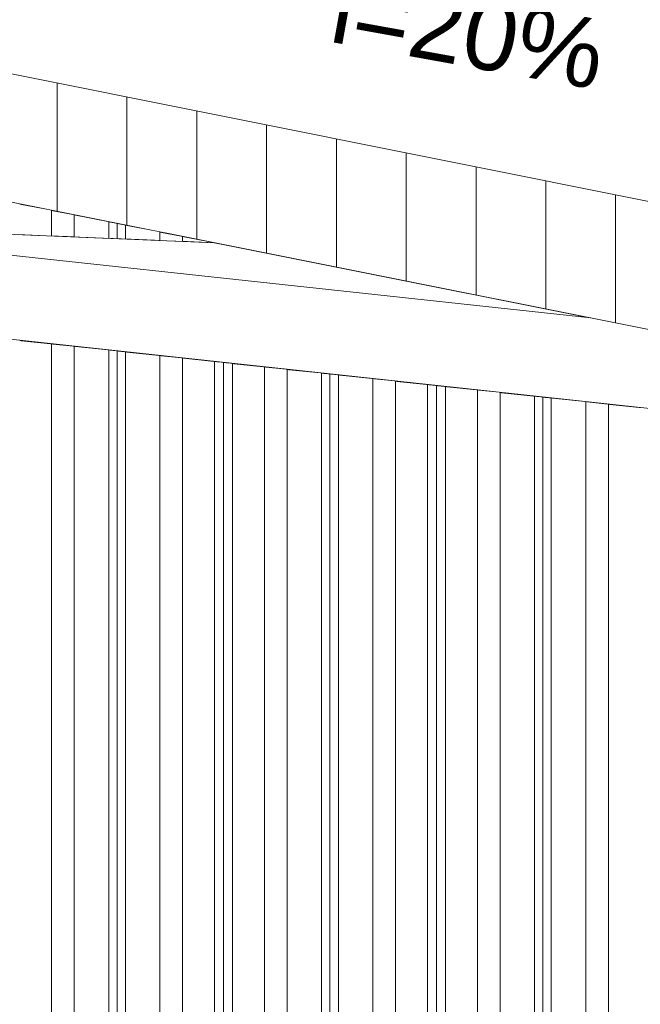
# Model space of a CAD drawing. Header units: millimetres. Extents: x 0 to 1917, y 0 to 847.
# Tile 189 of 230: x 922 to 939, y 756 to 784. Entities that reach past the tile are written whole.
import ezdxf

# ---------------------------------------------------------------- set-up
doc = ezdxf.new("R2010")
doc.units = ezdxf.units.MM
doc.header["$MEASUREMENT"] = 0
doc.set_wipeout_variables(frame=1)
doc.linetypes.add('Wipeout_Contour', pattern=[1000, 0, -1000])
for name, color, linetype in [('Cobertura.ARQ', 7, 'Continuous'), ('Eletrodoméstico & Mobiliário.ARQ', 7, 'Continuous'), ('Interior - Mobiliário', 7, 'Continuous'), ('Texto.2D', 7, 'Continuous')]:
    doc.layers.add(name, color=color, linetype=linetype)
doc.styles.add('GENERATED_STYLE_1', font='arial.ttf')

msp = doc.modelspace()

# ---------------------------------------------------------------- wipeouts: each hides what was drawn before it
at = {"color": 254, "linetype": 'Wipeout_Contour', "lineweight": 0, "ltscale": 3629.49974}
msp.add_wipeout([(926.308, 777.735), (927.223, 777.696), (926.308, 777.881)], dxfattribs=at).dxf.layer = 'Interior - Mobiliário'
at = {"color": 254, "linetype": 'Wipeout_Contour', "lineweight": 0, "ltscale": 4790.532528}
msp.add_wipeout([(938.508, 773.073), (938.508, 713.088), (939.423, 713.088), (939.423, 772.974)], dxfattribs=at).dxf.layer = 'Interior - Mobiliário'

# ---------------------------------------------------------------- next in the draw order: wipeouts: each hides what was drawn before it
at = {"color": 254, "linetype": 'Wipeout_Contour', "lineweight": 0, "ltscale": 4837.100295}
msp.add_wipeout([(926.308, 777.881), (925.658, 778.011), (925.658, 777.762), (926.308, 777.735)], dxfattribs=at).dxf.layer = 'Interior - Mobiliário'
at = {"color": 254, "linetype": 'Wipeout_Contour', "lineweight": 0, "ltscale": 4788.186464}
msp.add_wipeout([(937.858, 773.143), (937.858, 713.088), (938.508, 713.088), (938.508, 773.073)], dxfattribs=at).dxf.layer = 'Interior - Mobiliário'

# ---------------------------------------------------------------- next in the draw order: wipeouts: each hides what was drawn before it
at = {"color": 254, "linetype": 'Wipeout_Contour', "lineweight": 0, "ltscale": 4834.866091}
msp.add_wipeout([(925.658, 778.011), (924.673, 778.208), (924.673, 777.803), (925.658, 777.762)], dxfattribs=at).dxf.layer = 'Interior - Mobiliário'
at = {"color": 254, "linetype": 'Wipeout_Contour', "lineweight": 0, "ltscale": 4785.735677}
msp.add_wipeout([(936.873, 713.088), (937.858, 713.088), (937.858, 773.143), (936.873, 773.25)], dxfattribs=at).dxf.layer = 'Interior - Mobiliário'

# ---------------------------------------------------------------- next in the draw order: wipeouts: each hides what was drawn before it
at = {"color": 254, "linetype": 'Wipeout_Contour', "lineweight": 0, "ltscale": 4833.352811}
msp.add_wipeout([(924.433, 778.256), (924.433, 777.813), (924.673, 777.803), (924.673, 778.208)], dxfattribs=at).dxf.layer = 'Interior - Mobiliário'
at = {"color": 254, "linetype": 'Wipeout_Contour', "lineweight": 0, "ltscale": 4783.901382}
msp.add_wipeout([(936.633, 713.088), (936.873, 713.088), (936.873, 773.25), (936.633, 773.276)], dxfattribs=at).dxf.layer = 'Interior - Mobiliário'

# ---------------------------------------------------------------- next in the draw order: wipeouts: each hides what was drawn before it
at = {"color": 254, "linetype": 'Wipeout_Contour', "lineweight": 0, "ltscale": 4832.697296}
msp.add_wipeout([(924.433, 778.256), (924.193, 778.304), (924.193, 777.823), (924.433, 777.813)], dxfattribs=at).dxf.layer = 'Interior - Mobiliário'
at = {"color": 254, "linetype": 'Wipeout_Contour', "lineweight": 0, "ltscale": 4783.18241}
msp.add_wipeout([(936.633, 773.276), (936.393, 773.302), (936.393, 713.088), (936.633, 713.088)], dxfattribs=at).dxf.layer = 'Interior - Mobiliário'

# ---------------------------------------------------------------- next in the draw order: wipeouts: each hides what was drawn before it
at = {"color": 254, "linetype": 'Wipeout_Contour', "lineweight": 0, "ltscale": 4830.915847}
msp.add_wipeout([(923.208, 777.865), (924.193, 777.823), (924.193, 778.304), (923.208, 778.501)], dxfattribs=at).dxf.layer = 'Interior - Mobiliário'
at = {"color": 254, "linetype": 'Wipeout_Contour', "lineweight": 0, "ltscale": 4781.346953}
msp.add_wipeout([(935.408, 713.088), (936.393, 713.088), (936.393, 773.302), (935.408, 773.409)], dxfattribs=at).dxf.layer = 'Interior - Mobiliário'

# ---------------------------------------------------------------- next in the draw order: wipeouts: each hides what was drawn before it
at = {"color": 254, "linetype": 'Wipeout_Contour', "lineweight": 0, "ltscale": 4828.732086}
msp.add_wipeout([(922.558, 777.892), (923.208, 777.865), (923.208, 778.501), (922.558, 778.631)], dxfattribs=at).dxf.layer = 'Interior - Mobiliário'
at = {"color": 254, "linetype": 'Wipeout_Contour', "lineweight": 0, "ltscale": 4778.899742}
msp.add_wipeout([(934.758, 713.088), (935.408, 713.088), (935.408, 773.409), (934.758, 773.479)], dxfattribs=at).dxf.layer = 'Interior - Mobiliário'

# ---------------------------------------------------------------- next in the draw order: wipeouts: each hides what was drawn before it
at = {"color": 254, "linetype": 'Wipeout_Contour', "lineweight": 0, "ltscale": 4826.569235}
msp.add_wipeout([(921.643, 777.931), (922.558, 777.892), (922.558, 778.631), (921.643, 778.814)], dxfattribs=at).dxf.layer = 'Interior - Mobiliário'
at = {"color": 254, "linetype": 'Wipeout_Contour', "lineweight": 0, "ltscale": 4776.557516}
msp.add_wipeout([(933.843, 773.578), (933.843, 713.088), (934.758, 713.088), (934.758, 773.479)], dxfattribs=at).dxf.layer = 'Interior - Mobiliário'

# ---------------------------------------------------------------- next in the draw order: wipeouts: each hides what was drawn before it
at = {"color": 254, "linetype": 'Wipeout_Contour', "lineweight": 0, "ltscale": 4774.800667}
msp.add_wipeout([(933.583, 713.088), (933.843, 713.088), (933.843, 773.578), (933.583, 773.606)], dxfattribs=at).dxf.layer = 'Interior - Mobiliário'

# ---------------------------------------------------------------- next in the draw order: wipeouts: each hides what was drawn before it
at = {"color": 254, "linetype": 'Wipeout_Contour', "lineweight": 0, "ltscale": 4774.022953}
msp.add_wipeout([(933.323, 713.088), (933.583, 713.088), (933.583, 773.606), (933.323, 773.634)], dxfattribs=at).dxf.layer = 'Interior - Mobiliário'

# ---------------------------------------------------------------- next in the draw order: wipeouts: each hides what was drawn before it
at = {"color": 254, "linetype": 'Wipeout_Contour', "lineweight": 0, "ltscale": 4772.265145}
msp.add_wipeout([(933.323, 773.634), (932.408, 773.734), (932.408, 713.088), (933.323, 713.088)], dxfattribs=at).dxf.layer = 'Interior - Mobiliário'

# ---------------------------------------------------------------- next in the draw order: wipeouts: each hides what was drawn before it
at = {"color": 254, "linetype": 'Wipeout_Contour', "lineweight": 0, "ltscale": 4769.926145}
msp.add_wipeout([(931.758, 773.804), (931.758, 713.088), (932.408, 713.088), (932.408, 773.734)], dxfattribs=at).dxf.layer = 'Interior - Mobiliário'

# ---------------------------------------------------------------- next in the draw order: wipeouts: each hides what was drawn before it
at = {"color": 254, "linetype": 'Wipeout_Contour', "lineweight": 0, "ltscale": 4767.482759}
msp.add_wipeout([(930.773, 713.088), (931.758, 713.088), (931.758, 773.804), (930.773, 773.911)], dxfattribs=at).dxf.layer = 'Interior - Mobiliário'

# ---------------------------------------------------------------- next in the draw order: wipeouts: each hides what was drawn before it
at = {"color": 254, "linetype": 'Wipeout_Contour', "lineweight": 0, "ltscale": 4765.654004}
msp.add_wipeout([(930.533, 713.088), (930.773, 713.088), (930.773, 773.911), (930.533, 773.937)], dxfattribs=at).dxf.layer = 'Interior - Mobiliário'

# ---------------------------------------------------------------- next in the draw order: wipeouts: each hides what was drawn before it
at = {"color": 254, "linetype": 'Wipeout_Contour', "lineweight": 0, "ltscale": 4764.937208}
msp.add_wipeout([(930.293, 713.088), (930.533, 713.088), (930.533, 773.937), (930.293, 773.963)], dxfattribs=at).dxf.layer = 'Interior - Mobiliário'

# ---------------------------------------------------------------- next in the draw order: wipeouts: each hides what was drawn before it
at = {"color": 254, "linetype": 'Wipeout_Contour', "lineweight": 0, "ltscale": 4763.107313}
msp.add_wipeout([(929.308, 713.088), (930.293, 713.088), (930.293, 773.963), (929.308, 774.069)], dxfattribs=at).dxf.layer = 'Interior - Mobiliário'

# ---------------------------------------------------------------- next in the draw order: wipeouts: each hides what was drawn before it
at = {"color": 254, "linetype": 'Wipeout_Contour', "lineweight": 0, "ltscale": 4760.667523}
msp.add_wipeout([(928.658, 774.14), (928.658, 713.088), (929.308, 713.088), (929.308, 774.069)], dxfattribs=at).dxf.layer = 'Interior - Mobiliário'

# ---------------------------------------------------------------- next in the draw order: wipeouts: each hides what was drawn before it
at = {"color": 254, "linetype": 'Wipeout_Contour', "lineweight": 0, "ltscale": 4758.332415}
msp.add_wipeout([(927.743, 713.088), (928.658, 713.088), (928.658, 774.14), (927.743, 774.239)], dxfattribs=at).dxf.layer = 'Interior - Mobiliário'

# ---------------------------------------------------------------- next in the draw order: wipeouts: each hides what was drawn before it
at = {"color": 254, "linetype": 'Wipeout_Contour', "lineweight": 0, "ltscale": 4756.580913}
msp.add_wipeout([(927.483, 713.088), (927.743, 713.088), (927.743, 774.239), (927.483, 774.267)], dxfattribs=at).dxf.layer = 'Interior - Mobiliário'

# ---------------------------------------------------------------- next in the draw order: wipeouts: each hides what was drawn before it
at = {"color": 254, "linetype": 'Wipeout_Contour', "lineweight": 0, "ltscale": 4755.80557}
msp.add_wipeout([(927.223, 713.088), (927.483, 713.088), (927.483, 774.267), (927.223, 774.295)], dxfattribs=at).dxf.layer = 'Interior - Mobiliário'

# ---------------------------------------------------------------- next in the draw order: wipeouts: each hides what was drawn before it
at = {"color": 254, "linetype": 'Wipeout_Contour', "lineweight": 0, "ltscale": 4754.053127}
msp.add_wipeout([(926.308, 713.088), (927.223, 713.088), (927.223, 774.295), (926.308, 774.394)], dxfattribs=at).dxf.layer = 'Interior - Mobiliário'

# ---------------------------------------------------------------- next in the draw order: wipeouts: each hides what was drawn before it
at = {"color": 254, "linetype": 'Wipeout_Contour', "lineweight": 0, "ltscale": 4751.721275}
msp.add_wipeout([(925.658, 774.465), (925.658, 713.088), (926.308, 713.088), (926.308, 774.394)], dxfattribs=at).dxf.layer = 'Interior - Mobiliário'

# ---------------------------------------------------------------- next in the draw order: wipeouts: each hides what was drawn before it
at = {"color": 254, "linetype": 'Wipeout_Contour', "lineweight": 0, "ltscale": 4749.285366}
msp.add_wipeout([(924.673, 713.088), (925.658, 713.088), (925.658, 774.465), (924.673, 774.572)], dxfattribs=at).dxf.layer = 'Interior - Mobiliário'

# ---------------------------------------------------------------- next in the draw order: wipeouts: each hides what was drawn before it
at = {"color": 254, "linetype": 'Wipeout_Contour', "lineweight": 0, "ltscale": 4747.462215}
msp.add_wipeout([(924.433, 774.598), (924.433, 713.088), (924.673, 713.088), (924.673, 774.572)], dxfattribs=at).dxf.layer = 'Interior - Mobiliário'

# ---------------------------------------------------------------- next in the draw order: wipeouts: each hides what was drawn before it
at = {"color": 254, "linetype": 'Wipeout_Contour', "lineweight": 0, "ltscale": 4746.747615}
msp.add_wipeout([(924.433, 774.598), (924.193, 774.624), (924.193, 713.088), (924.433, 713.088)], dxfattribs=at).dxf.layer = 'Interior - Mobiliário'

# ---------------------------------------------------------------- next in the draw order: wipeouts: each hides what was drawn before it
at = {"color": 254, "linetype": 'Wipeout_Contour', "lineweight": 0, "ltscale": 4744.923345}
msp.add_wipeout([(924.193, 774.624), (923.208, 774.73), (923.208, 713.088), (924.193, 713.088)], dxfattribs=at).dxf.layer = 'Interior - Mobiliário'

# ---------------------------------------------------------------- next in the draw order: wipeouts: each hides what was drawn before it
at = {"color": 254, "linetype": 'Wipeout_Contour', "lineweight": 0, "ltscale": 4742.491063}
msp.add_wipeout([(922.558, 774.801), (922.558, 713.088), (923.208, 713.088), (923.208, 774.73)], dxfattribs=at).dxf.layer = 'Interior - Mobiliário'

# ---------------------------------------------------------------- next in the draw order: wipeouts: each hides what was drawn before it
at = {"color": 254, "linetype": 'Wipeout_Contour', "lineweight": 0, "ltscale": 4740.163158}
msp.add_wipeout([(922.558, 774.801), (921.643, 774.9), (921.643, 713.088), (922.558, 713.088)], dxfattribs=at).dxf.layer = 'Interior - Mobiliário'

# ---------------------------------------------------------------- next in the draw order: wipeouts: each hides what was drawn before it
at = {"color": 254, "linetype": 'Wipeout_Contour', "lineweight": 0, "ltscale": 4751.308587}
msp.add_wipeout([(840.291, 786.127), (840.291, 783.713), (964.343, 770.274), (938.007, 775.541)], dxfattribs=at).dxf.layer = 'Eletrodoméstico & Mobiliário.ARQ'

# ---------------------------------------------------------------- next in the draw order: wipeouts: each hides what was drawn before it
at = {"color": 254, "linetype": 'Wipeout_Contour', "lineweight": 0, "ltscale": 3626.63439}
msp.add_wipeout([(927.234, 777.696), (912.344, 778.321), (938.007, 775.541)], dxfattribs=at).dxf.layer = 'Eletrodoméstico & Mobiliário.ARQ'

# ---------------------------------------------------------------- next in the draw order: wipeouts: each hides what was drawn before it
at = {"color": 254, "linetype": 'Wipeout_Contour', "lineweight": 0, "ltscale": 4818.931176}
msp.add_wipeout([(988.575, 769.099), (840.275, 798.759), (840.275, 795.087), (988.575, 765.427)], dxfattribs=at).dxf.layer = 'Cobertura.ARQ'

# ---------------------------------------------------------------- next in the draw order: hatches: boundary and pattern name
at = {"layer": 'Cobertura.ARQ', "linetype": 'Continuous', "lineweight": 0}
h = msp.add_hatch(dxfattribs=at)
h.set_pattern_fill('TELHADO_0002', color=233, style=0, pattern_type=2)
h.set_pattern_definition([(90, (640.715, 663.0876), (-2, 0), [])])
h.paths.add_polyline_path([(988.575, 769.099), (840.275, 798.759), (840.275, 795.087), (988.575, 765.427)])

# ---------------------------------------------------------------- next in the draw order: linework, layer by layer
at = {"layer": 'Cobertura.ARQ', "color": 15, "linetype": 'Continuous', "lineweight": 0}
for p, q in [((840.275, 798.759), (988.575, 769.099)), ((840.275, 795.087), (988.575, 765.427))]:
    msp.add_line(p, q, dxfattribs=at)
at = {"layer": 'Eletrodoméstico & Mobiliário.ARQ', "color": 134, "linetype": 'Continuous', "lineweight": 0}
for p, q in [((964.343, 770.274), (840.291, 783.713)), ((909.944, 778.581), (938.007, 775.541)), ((912.344, 778.321), (927.234, 777.696))]:
    msp.add_line(p, q, dxfattribs=at)
at = {"layer": 'Interior - Mobiliário', "color": 102, "linetype": 'Continuous', "lineweight": 0}
for p, q in [((922.558, 777.892), (922.558, 778.631)), ((923.208, 777.865), (923.208, 778.501)), ((924.193, 777.823), (924.193, 778.304)), ((924.433, 777.813), (924.433, 778.256)), ((924.673, 777.803), (924.673, 778.208)), ((925.658, 777.762), (925.658, 778.011)), ((926.308, 777.735), (926.308, 777.881)), ((927.223, 777.696), (927.223, 777.698)), ((922.558, 713.088), (922.558, 774.801)), ((923.208, 713.088), (923.208, 774.73)), ((924.193, 713.088), (924.193, 774.624)), ((924.433, 713.088), (924.433, 774.598)), ((924.673, 713.088), (924.673, 774.572)), ((925.658, 713.088), (925.658, 774.465)), ((926.308, 713.088), (926.308, 774.394)), ((927.223, 713.088), (927.223, 774.295)), ((927.483, 713.088), (927.483, 774.267)), ((927.743, 713.088), (927.743, 774.239)), ((928.658, 713.088), (928.658, 774.14)), ((929.308, 713.088), (929.308, 774.069)), ((930.293, 713.088), (930.293, 773.963)), ((930.533, 713.088), (930.533, 773.937)), ((930.773, 713.088), (930.773, 773.911)), ((931.758, 713.088), (931.758, 773.804)), ((932.408, 713.088), (932.408, 773.734)), ((933.323, 713.088), (933.323, 773.634)), ((933.583, 713.088), (933.583, 773.606)), ((933.843, 713.088), (933.843, 773.578)), ((934.758, 713.088), (934.758, 773.479)), ((935.408, 713.088), (935.408, 773.409)), ((936.393, 713.088), (936.393, 773.302)), ((936.633, 713.088), (936.633, 773.276)), ((936.873, 713.088), (936.873, 773.25)), ((937.858, 713.088), (937.858, 773.143)), ((938.508, 713.088), (938.508, 773.073))]:
    msp.add_line(p, q, dxfattribs=at)

# ---------------------------------------------------------------- next in the draw order: texts
at = {"layer": 'Texto.2D', "color": 5, "linetype": 'Continuous', "lineweight": 0, "insert": (938.534, 784.044), "char_height": 2, "attachment_point": 3, "rotation": 349.7775, "style": 'GENERATED_STYLE_1'}
msp.add_mtext('\\A1;i=20%', dxfattribs=at)

doc.saveas('drawing.dxf')
